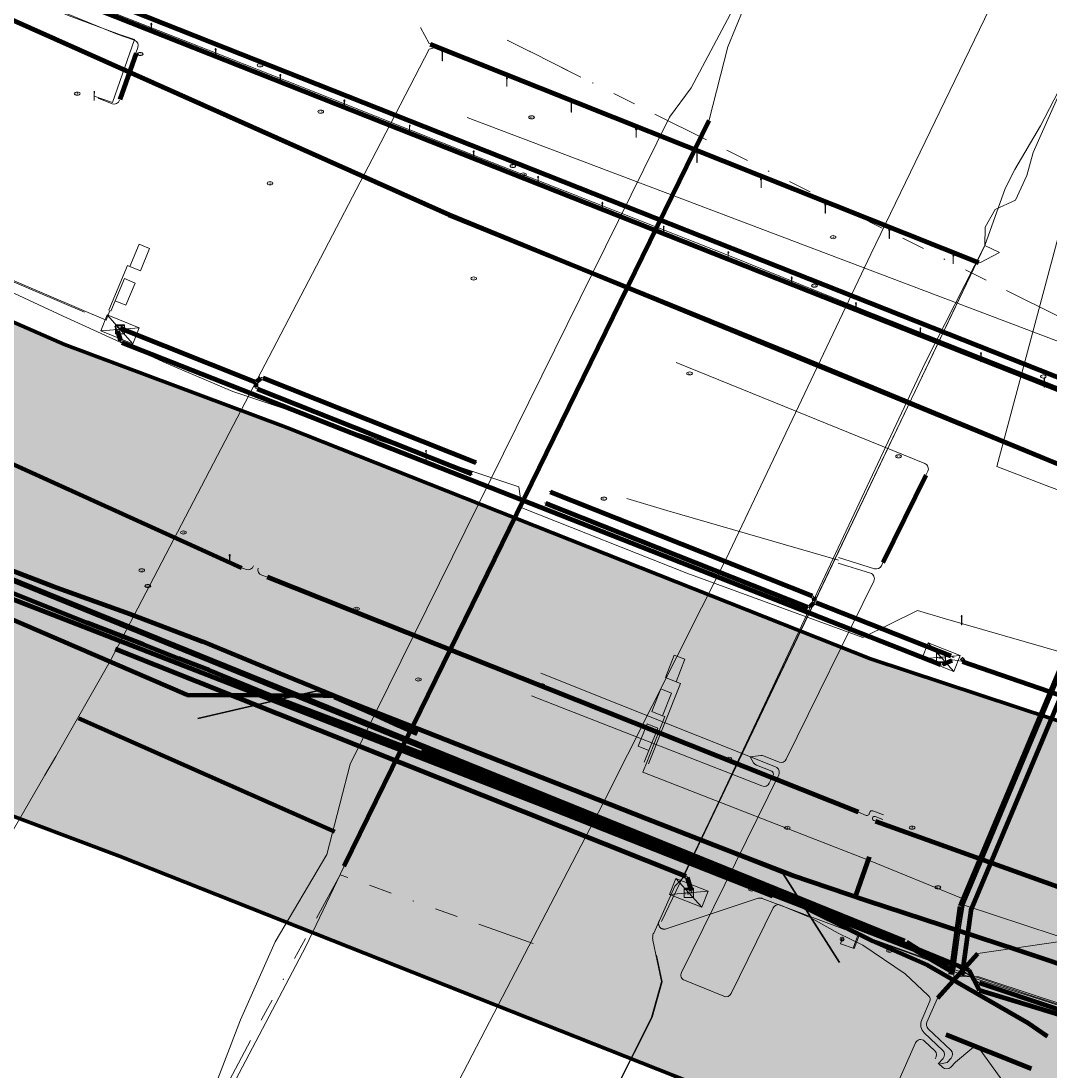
# Model space of a CAD drawing. Header units: metres. Extents: x 90551 to 91648, y 464474 to 467021.
# Tile 17 of 256: x 90966 to 91055, y 464559 to 464651. Entities that reach past the tile are written whole.
import ezdxf
from ezdxf.enums import TextEntityAlignment as Align
from ezdxf.lldxf.tags import DXFTag

# ---------------------------------------------------------------- set-up
doc = ezdxf.new("R2010")
doc.units = ezdxf.units.M
doc.linetypes.add('RI-OVERIG-SO', pattern=[17, 5, -2, 2, -2, 0, -2, 2, -2])
for name, color, linetype, lineweight in [('B-OI-IE-MEUBILAIR-G', 7, 'Continuous', 18), ('B-OI-IE-MEUBILAIR_GEMEENTE LEIDEN CLUSTER BEHEER AFD WT-S', 7, 'Continuous', 18), ('B-OI-IE-MEUBILAIR_PROVINCIE ZUID HOLLAND TSO-S', 7, 'Continuous', 18), ('B-OI-KL-DATA_HULPSTUK_KPN BV-S', 90, 'Continuous', 18), ('B-OI-KL-DATA_KABELBED_KPN BV-G', 90, 'Continuous', 100), ('B-OI-KL-DATA_KABELBED_T MOBILE NETHERLANDS BV-G', 90, 'Continuous', 100), ('B-OI-KL-DATA_OVERIG_COMOL 5 VOF-G', 90, 'KL-DATA-SO', 18), ('B-OI-KL-ET_LS_230 V_COMOL 5 VOF-G', 190, 'KL-LS-SO', 18), ('B-OI-KL-ET_LS_230 V_PROVINCIE ZUID HOLLAND TSO-G', 190, 'KL-LS-SO', 18), ('B-OI-KL-ET_LS_230 V_UNIVERSITEIT LEIDEN-G', 190, 'KL-LS-SO', 18), ('B-OI-KL-ET_LS_400 V_LIANDER NV PAC 2AI68G2-G', 190, 'KL-LS-SO', 18), ('B-OI-KL-ET_LS_500 V_RIJKSWATERSTAAT WEST NEDERLAND ZUID-G', 190, 'KL-LS-SO', 18), ('B-OI-KL-ET_LS_GEMEENTE LEIDEN CLUSTER BEHEER AFD WT-S', 190, 'Continuous', 18), ('B-OI-KL-ET_LS_HULPSTUK_PROVINCIE ZUID HOLLAND TSO-S', 190, 'Continuous', 18), ('B-OI-KL-ET_LS_LIANDER NV PAC 2AI68G2-G', 190, 'KL-LS-SO', 18), ('B-OI-KL-ET_MS_10 KV_LIANDER NV PAC 2AI68G2-G', 130, 'KL-MS-SO', 18), ('B-OI-KL-OVERIG_COMOL 5 VOF-G', 8, 'Continuous', 18), ('B-OI-KL-OVERIG_RIJKSWATERSTAAT WEST NEDERLAND ZUID-G', 8, 'Continuous', 18), ('B-OI-KL-WATER_800_DUNEA NV-G', 170, 'KL-WATER-SO', 18), ('B-OI-OG-INFO_T MOBILE NETHERLANDS BV-G', 7, 'Continuous', 18), ('B-OI-RI-VRIJVERVAL_1000_GEMEENTE LEIDEN CLUSTER BEHEER AFD WT-G', 210, 'RI-OVERIG-SO', 18), ('B-OI-RI-VRIJVERVAL_200_RIJKSWATERSTAAT WEST NEDERLAND ZUID-G', 210, 'RI-OVERIG-SO', 18), ('B-OI-RI-VRIJVERVAL_800_GEMEENTE LEIDEN CLUSTER BEHEER AFD WT-G', 210, 'RI-OVERIG-SO', 18), ('B-OI-RI-VRIJVERVAL_OVERIG_UNIVERSITEIT LEIDEN-G', 210, 'RI-OVERIG-SO', 18), ('V-OI-KL-WEESLEIDING_GEMEENTE LEIDEN CLUSTER BEHEER AFD WT-G', 130, 'V-KL-WEESLEIDING-SO', 35)]:
    doc.layers.add(name, color=color, linetype=linetype, lineweight=lineweight)
for name, color, linetype, lineweight, transparency in [('B-OI-KL-DATA_MANTELBUIS_POLYVINYLCHLORIDE PVC_110_KPN BV-G', 90, 'Continuous', 100, 0.5), ('B-OI-KL-DATA_MANTELBUIS_POLYVINYLCHLORIDE PVC_200_KPN BV-G', 90, 'Continuous', 100, 0.5), ('B-OI-KL-DATA_MANTELBUIS_T MOBILE NETHERLANDS BV-G', 90, 'Continuous', 100, 0.5), ('B-OI-KL-ET_LS_MANTELBUIS_HIGH DENSITY POLYETHYLENE HDPE_125_PROVINCIE ZUID HOLLAND TSO-G', 190, 'Continuous', 100, 0.5), ('B-OI-KL-ET_LS_MANTELBUIS_HIGH DENSITY POLYETHYLENE HDPE_160_PROVINCIE ZUID HOLLAND TSO-G', 190, 'Continuous', 100, 0.5), ('B-OI-KL-ET_LS_MANTELBUIS_POLYETHEEN_160_LIANDER NV PAC 2AI68G2-G', 190, 'Continuous', 100, 0.5), ('B-OI-KL-ET_LS_MANTELBUIS_POLYVINYLCHLORIDE PVC_110_LIANDER NV PAC 2AI68G2-G', 190, 'Continuous', 100, 0.5), ('B-OI-KL-ET_LS_MANTELBUIS_POLYVINYLCHLORIDE PVC_125_PROVINCIE ZUID HOLLAND TSO-G', 190, 'Continuous', 100, 0.5), ('B-OI-KL-ET_LS_MANTELBUIS_POLYVINYLCHLORIDE PVC_160_LIANDER NV PAC 2AI68G2-G', 190, 'Continuous', 100, 0.5), ('B-OI-KL-ET_LS_MANTELBUIS_POLYVINYLCHLORIDE PVC_50_PROVINCIE ZUID HOLLAND TSO-G', 190, 'Continuous', 100, 0.5), ('B-OI-KL-ET_LS_MANTELBUIS_PROVINCIE ZUID HOLLAND TSO-G', 190, 'Continuous', 100, 0.5), ('B-OI-KL-ET_MS_MANTELBUIS_OVERIG_160_LIANDER NV PAC 2AI68G2-G', 130, 'Continuous', 100, 0.5), ('B-OI-KL-ET_MS_MANTELBUIS_POLYVINYLCHLORIDE PVC_160_LIANDER NV PAC 2AI68G2-G', 130, 'Continuous', 100, 0.5), ('B-OI-KL-OVERIG_MANTELBUIS_OVERIG_COMOL 5 VOF-G', 8, 'Continuous', 100, 0.5), ('B-OI-KL-WATER_MANTELBUIS_1220_DUNEA NV-G', 170, 'Continuous', 100, 0.5)]:
    doc.layers.add(name, color=color, linetype=linetype, lineweight=lineweight, transparency=transparency)
doc.layers.add('B-OI-OG-INFO_EIS VOORZORGSMAATREGEL_DUNEA NV-GV', color=7, linetype='Continuous', lineweight=70, true_color=0xfa194b, transparency=0.8)
doc.layers.add('B-OI-OG-INFO_EIS VOORZORGSMAATREGEL_DUNEA NV-V', color=7, linetype='Continuous', lineweight=18, true_color=0xfa194b, transparency=0.8)
doc.styles.add('NLCS-ISO', font='NLCS-ISO.TTF')
tags = doc.linetypes.add('KL-DATA-SO', pattern='A,4,-1,[101,NLCS.SHX,S=0.5,R=0,X=0,Y=0],-1,4,-1,["D",Standard,S=1,R=0,X=-0.25,Y=-0.5],-1.5', length=12.5).pattern_tags.tags
tags[18] = DXFTag(74, 10)
tags = doc.linetypes.add('KL-LS-SO', pattern='A,4,-1,[103,NLCS.SHX,S=0.75,R=0,X=0,Y=0],-1,4,-1,["L",Standard,S=1,R=0,X=0,Y=-0.5],-2', length=13).pattern_tags.tags
tags[18] = DXFTag(74, 10)
tags = doc.linetypes.add('KL-MS-SO', pattern='A,4,-1,[103,NLCS.SHX,S=0.75,R=0,X=0,Y=0],-1,4,-1,["M",Standard,S=1,R=0,X=0,Y=-0.5],-2', length=13).pattern_tags.tags
tags[18] = DXFTag(74, 10)
doc.linetypes.add('KL-WATER-SO', pattern='A,7,-0.5,[168,NLCS.SHX,S=0.75,R=0,X=0.75,Y=0],-2', length=9.5)
doc.linetypes.add('V-KL-WEESLEIDING-SO', pattern='A,0.25,-4,[24,NLCS.SHX,S=0.5,R=0,X=0,Y=0],-4', length=8.25)

# ---------------------------------------------------------------- blocks, each defined once
blk = doc.blocks.new('SIE-MEUBILAIR_PUT_KOLK-SO')
blk.add_ellipse((0, 0), major_axis=(1.25, 0), ratio=0.54)
at = {"style": 'NLCS-ISO'}
blk.add_text('klk', height=0.75, dxfattribs=at).set_placement((0.03, 0), align=Align.MIDDLE_CENTER)
blk = doc.blocks.new('SKL-ET_LS_MAST-SO')
for p, q in [((-0.05, 2.07), (0.05, 2.07)), ((-0.05, -2), (0.05, -2))]:
    blk.add_line(p, q)
for points in [[(-0.18, 1.76), (-0.22, 1.76), (-0.22, 1.84), (-0.18, 1.84), (-0.18, 1.79)], [(-0.18, 1.49), (-0.22, 1.49), (-0.22, 1.57), (-0.18, 1.57), (-0.18, 1.52)], [(-0.18, 1.79), (-0.05, 1.79)], [(-0.18, 1.76), (-0.05, 1.76)], [(-0.18, 1.52), (-0.05, 1.52)], [(-0.18, 1.49), (-0.05, 1.49)], [(-0.05, -2), (-0.05, 2.07)], [(0.05, -2), (0.05, 2.07)], [(0.18, 1.92), (0.05, 1.92)], [(0.18, 1.89), (0.05, 1.89)], [(0.18, 1.66), (0.05, 1.66)], [(0.18, 1.63), (0.05, 1.63)], [(0.18, 1.39), (0.05, 1.39)], [(0.18, 1.36), (0.05, 1.36)], [(0.18, 1.89), (0.22, 1.89), (0.22, 1.97), (0.18, 1.97), (0.18, 1.92)], [(0.18, 1.63), (0.22, 1.63), (0.22, 1.71), (0.18, 1.71), (0.18, 1.66)], [(0.18, 1.36), (0.22, 1.36), (0.22, 1.44), (0.18, 1.44), (0.18, 1.39)]]:
    blk.add_lwpolyline(points)
blk = doc.blocks.new('SKL-WTB_HULP_OVERIG-SO')
at = {"color": 0, "linetype": 'ByBlock', "lineweight": 18}
for points in [[(-0.14, 0.14), (0.14, -0.14)], [(0.14, 0.14), (-0.14, -0.14)]]:
    blk.add_lwpolyline(points, dxfattribs=at)
at = {"color": 0, "linetype": 'ByBlock', "lineweight": 18, "style": 'NLCS-ISO', "flags": 1}
for tag, p in [('TYPE', (1.5, 0)), ('OMSCHRIJVING', (1.5, -3)), ('LABEL', (1.5, -1.5))]:
    blk.add_attdef(tag, p, '', height=1, dxfattribs=at)
blk = doc.blocks.new('SIE-MEUBILAIR_PAAL_LICHTMAST-SO')
for points in [[(-0.62, 0), (-1, 0)], [(-0.71, 0.71), (-0.44, 0.44)], [(0, 1), (0, 0.62)], [(0.44, 0.44), (0.71, 0.71)], [(1, 0), (0.62, 0)], [(-0.71, -0.71), (-0.44, -0.44)], [(0, -0.62), (0, -1)], [(0.44, -0.44), (0.71, -0.71)]]:
    blk.add_lwpolyline(points)
blk.add_circle((0, 0), 0.5)
blk = doc.blocks.new('SKL-WTB_HULP_KAST-SO')
at = {"color": 0, "linetype": 'ByBlock', "lineweight": 18}
for points in [[(-2, 2), (2, 2), (2, 1.68), (-2, 1.68)], [(-2, 1.52), (2, 1.52), (2, -2), (-2, -2)]]:
    blk.add_lwpolyline(points, close=True, dxfattribs=at)
at = {"color": 0, "linetype": 'ByBlock', "lineweight": 18, "style": 'NLCS-ISO'}
blk.add_text('kast', height=1.5, dxfattribs=at).set_placement((0, 0), align=Align.MIDDLE_CENTER)
at = {"color": 0, "linetype": 'ByBlock', "lineweight": 18, "style": 'NLCS-ISO', "flags": 1}
for tag, p in [('TYPE', (2.5, 0)), ('OMSCHRIJVING', (2.5, -3)), ('LABEL', (2.5, -1.5))]:
    blk.add_attdef(tag, p, '', height=1, dxfattribs=at)

msp = doc.modelspace()

# ---------------------------------------------------------------- hatches: boundary and pattern name
at = {"layer": 'B-OI-OG-INFO_EIS VOORZORGSMAATREGEL_DUNEA NV-V'}
msp.add_hatch(color=256, dxfattribs=at).paths.add_polyline_path([(91136.279, 464567.447), (91136.024, 464566.358), (91120.763, 464530.081), (91073.448, 464541.792), (91071.977, 464542.216), (91026.32, 464557.307), (91025.227, 464557.704), (90974.139, 464577.953), (90954.818, 464585.185), (90953.823, 464585.588), (90934.666, 464593.957), (90934.083, 464594.223), (90901.863, 464609.544), (90901.424, 464609.76), (90871.948, 464624.67), (90871.215, 464625.06), (90841.084, 464641.908), (90840.22, 464642.42), (90795.066, 464670.736), (90793.679, 464670.812), (90792.628, 464670.936), (90789.603, 464671.536), (90787.215, 464672.368), (90784.952, 464673.496), (90783.091, 464674.576), (90783.08, 464674.582), (90782.006, 464675.206), (90780.244, 464676.357), (90778.301, 464677.976), (90776.579, 464679.827), (90775.103, 464681.88), (90773.899, 464684.104), (90772.984, 464686.461), (90772.375, 464688.915), (90772.079, 464691.426), (90772.103, 464693.955), (90772.447, 464696.46), (90773.103, 464698.902), (90774.062, 464701.241), (90775.308, 464703.441), (90776.823, 464705.466), (90778.58, 464707.284), (90780.553, 464708.865), (90782.71, 464710.185), (90785.016, 464711.223), (90787.435, 464711.96), (90789.927, 464712.388), (90792.453, 464712.496), (90794.973, 464712.286), (90797.446, 464711.759), (90799.016, 464711.21), (90800.696, 464711.186), (90803.2, 464710.832), (90804.473, 464710.568), (90806.467, 464710.048), (90808.825, 464709.132), (90811.047, 464707.927), (90861.033, 464676.583), (90890.382, 464660.172), (90919.271, 464645.558), (90950.972, 464630.484), (90969.345, 464622.457), (90988.363, 464615.338), (90988.722, 464615.2), (91039.426, 464595.104), (91083.8, 464580.437)])

# ---------------------------------------------------------------- linework, layer by layer
at = {"layer": 'B-OI-IE-MEUBILAIR-G', "flags": 128}
for points in [[(90975.285, 464622.519), (90975.838, 464623.913), (90973.049, 464625.019), (90972.496, 464623.624)], [(90973.049, 464625.019), (90975.285, 464622.519)], [(90975.838, 464623.913), (90972.496, 464623.624)], [(90972.496, 464623.624), (90975.285, 464622.519)], [(91046.659, 464594.001), (91047.212, 464595.396), (91044.423, 464596.502), (91043.87, 464595.107)], [(91044.423, 464596.502), (91046.659, 464594.001)], [(91047.212, 464595.396), (91043.87, 464595.107)], [(91043.87, 464595.107), (91046.659, 464594.001)], [(91024.741, 464573.505), (91025.294, 464574.899), (91022.505, 464576.005), (91021.952, 464574.611)], [(91022.505, 464576.005), (91024.741, 464573.505)], [(91025.294, 464574.899), (91021.952, 464574.611)], [(91021.952, 464574.611), (91024.741, 464573.505)]]:
    msp.add_lwpolyline(points, dxfattribs=at)
at = {"layer": 'B-OI-KL-DATA_KABELBED_KPN BV-G', "flags": 128}
for points in [[(90976.202, 464596.35), (90971.304, 464598.252), (90950.433, 464606.582), (90950.125, 464606.621)], [(90959.392, 464600.884), (90959.421, 464600.872), (90959.918, 464600.649), (90962.466, 464599.507), (90979.991, 464591.975)], [(91033.127, 464573.876), (91031.444, 464574.589), (91014.076, 464581.427), (91000.075, 464586.996), (90993.102, 464589.671), (90988.688, 464591.336), (90987.217, 464591.945), (90981.928, 464594.135), (90979.256, 464595.156), (90976.223, 464596.351)], [(90979.991, 464591.975), (90987.217, 464591.945), (90991.822, 464591.926), (90992.702, 464591.922), (90998.423, 464589.29), (90998.928, 464589.057), (90999.971, 464588.579)], [(90992.71, 464591.918), (90998.423, 464589.29), (90999.971, 464588.579)], [(91000.075, 464586.996), (91005.521, 464584.815), (91014.076, 464581.427), (91030.575, 464574.892), (91032.198, 464574.248), (91039.576, 464570.579), (91044.35, 464568.494), (91053.101, 464563.46), (91054.769, 464562.307)], [(91038.843, 464570.94), (91032.201, 464574.249), (91030.578, 464574.892), (91005.524, 464584.819), (91000.213, 464586.942)], [(91047.998, 464568.03), (91042.183, 464570.404), (91038.772, 464571.739), (91033.127, 464573.876)], [(91044.347, 464568.497), (91053.106, 464563.462)], [(91048.881, 464566.292), (91047.998, 464568.03)], [(91088.183, 464554.746), (91075.522, 464558.347), (91072.858, 464559.096), (91067.014, 464560.738), (91065.4, 464561.25), (91048.878, 464566.27)], [(91048.884, 464566.294), (91064.547, 464561.509)]]:
    msp.add_lwpolyline(points, dxfattribs=at)
at = {"layer": 'B-OI-KL-DATA_KABELBED_T MOBILE NETHERLANDS BV-G', "flags": 128}
msp.add_lwpolyline([(91140.845, 464586.996), (91140, 464587.1), (91131.4, 464588.5), (91102.6, 464596.3), (91066.8, 464607.5), (91032.4, 464621.7), (91002.8, 464633.7), (90917, 464672), (90904, 464679), (90894.1, 464685.1), (90881, 464694.5), (90875.8, 464698.8), (90862.381, 464710.849)], dxfattribs=at)
at = {"layer": 'B-OI-KL-DATA_MANTELBUIS_POLYVINYLCHLORIDE PVC_110_KPN BV-G', "flags": 128}
msp.add_lwpolyline([(91048.884, 464566.294), (91064.547, 464561.509)], dxfattribs=at)
at = {"layer": 'B-OI-KL-DATA_MANTELBUIS_POLYVINYLCHLORIDE PVC_200_KPN BV-G', "flags": 128}
for points in [[(90992.71, 464591.918), (90998.423, 464589.29), (90999.971, 464588.579)], [(91038.843, 464570.94), (91032.201, 464574.249), (91030.578, 464574.892), (91005.524, 464584.819), (91000.213, 464586.942)], [(91044.347, 464568.497), (91053.106, 464563.462)]]:
    msp.add_lwpolyline(points, dxfattribs=at)
at = {"layer": 'B-OI-KL-DATA_MANTELBUIS_T MOBILE NETHERLANDS BV-G', "flags": 128}
msp.add_lwpolyline([(91140.843, 464586.986), (91139.982, 464587.098), (91135.697, 464587.856), (91131.434, 464588.611), (91127.816, 464589.462), (91124.225, 464590.307), (91113.389, 464593.329), (91102.573, 464596.346), (91084.74, 464601.91), (91066.922, 464607.47), (91034.864, 464620.604), (91002.846, 464633.724), (90959.924, 464652.873), (90917.019, 464672.015), (90913.273, 464673.938), (90909.552, 464675.851), (90901.831, 464680.476), (90894.145, 464685.082), (90890.732, 464687.455), (90887.342, 464689.812), (90881.578, 464694.298), (90875.846, 464698.761), (90869.105, 464704.812), (90862.381, 464710.849)], dxfattribs=at)
at = {"layer": 'B-OI-KL-DATA_OVERIG_COMOL 5 VOF-G', "flags": 128}
msp.add_lwpolyline([(90998.877, 464521.192), (91000.465, 464524.426), (91005.583, 464535.219), (91011.261, 464545.981), (91015.837, 464554.777), (91020.422, 464563.933), (91021.3, 464567.037), (91020.819, 464569.352)], dxfattribs=at)
at = {"layer": 'B-OI-KL-ET_LS_230 V_COMOL 5 VOF-G', "flags": 128}
for points in [[(90971.623, 464534.245), (90979.959, 464551.046), (90982.019, 464556.855), (90984.658, 464563.733), (90987.672, 464570.497), (90992.158, 464578.105), (90994.173, 464585.95), (91021.929, 464642.213), (91023.827, 464644.766), (91028.685, 464653.958), (91066.627, 464736.241), (91102.466, 464818.911), (91135.771, 464902.739)], [(90973.281, 464625.398), (90972.958, 464624.555), (90953.324, 464632.955), (90952.447, 464633.347), (90951.967, 464633.561), (90947.519, 464635.542), (90943.079, 464637.526), (90939.681, 464639.049), (90938.644, 464639.514), (90934.214, 464641.507), (90933.433, 464641.859), (90931.46, 464642.749), (90929.669, 464643.558), (90927.2, 464644.674), (90920.317, 464647.127), (90913.686, 464649.519), (90900.737, 464656.469), (90890.611, 464661.848), (90883.334, 464665.954), (90860.749, 464678.697), (90853.939, 464682.849), (90819.396, 464702.993), (90797.847, 464714.137), (90771.549, 464733.208), (90758.003, 464743.046)], [(90758.028, 464743.083), (90769.443, 464734.861), (90797.768, 464714.203), (90819.442, 464703.045), (90828.065, 464698.077), (90845.43, 464687.917), (90853.939, 464682.849), (90860.801, 464678.762), (90887.847, 464663.522), (90913.716, 464649.581), (90920.34, 464647.211), (90927.231, 464644.746), (90936.478, 464640.575), (90954.479, 464632.354), (90956.656, 464631.41), (90971.073, 464625.261)], [(91020.564, 464571.267), (91022.399, 464575.357), (91023.11, 464576.036), (91044.163, 464620.868), (91049.35, 464631.066), (91049.392, 464632.661), (91050.259, 464634.177), (91052.018, 464635.013), (91053.016, 464637.136), (91053.543, 464639.144), (91057.167, 464647.305), (91062.571, 464658.607), (91067.383, 464669.056), (91072.233, 464679.627), (91076.271, 464688.553), (91080.818, 464698.363), (91085.35, 464707.683), (91089.805, 464716.132), (91095.649, 464724.785), (91102.535, 464732.654), (91111.877, 464738.528), (91121.196, 464741.103), (91131.45, 464741.536), (91141.721, 464739.234)], [(91049.35, 464631.066), (91051.131, 464636.014), (91051.949, 464637.682), (91054.204, 464641.457), (91061.209, 464655.013), (91070.521, 464675.448), (91072.62, 464679.995), (91074.67, 464684.627), (91078.817, 464693.903), (91084.259, 464705.634), (91088.661, 464713.727), (91092.279, 464719.621)], [(90973.309, 464594.908), (90996.431, 464639.227), (91001.049, 464648.122), (91001.788, 464648.33), (91048.612, 464629.615)], [(90975.826, 464631.171), (90976.75, 464630.79), (90975.946, 464628.853), (90975.021, 464629.233), (90975.826, 464631.171)], [(90975.021, 464629.233), (90974.837, 464629.311), (90973.188, 464625.435)], [(90974.562, 464628.177), (90975.487, 464627.796), (90974.682, 464625.859), (90973.757, 464626.239), (90974.562, 464628.177)], [(90973.757, 464626.239), (90973.374, 464625.361)], [(91005.201, 464612.157), (90986.486, 464619.571), (90985.97, 464619.184), (90973.727, 464624.01), (90974.238, 464622.674), (91034.354, 464599.201), (91045.582, 464594.576), (91046.56, 464595.022), (91047.333, 464594.919), (91066.754, 464588.211), (91080.781, 464583.972), (91087.912, 464582.129), (91118.62, 464574.617), (91121.16, 464573.905)], [(91046.613, 464567.908), (91047.569, 464573.697), (91063.392, 464611.475), (91074.365, 464608.081), (91083.665, 464605.188), (91098.257, 464600.548), (91109.182, 464597.59), (91119.984, 464595.414), (91126.483, 464594.81), (91132.123, 464592.832), (91141.765, 464590.932)], [(91046.732, 464568.073), (91047.486, 464573.72), (91063.346, 464611.54), (91067.417, 464610.217), (91074.365, 464608.081), (91083.688, 464605.277), (91099.809, 464600.206), (91109.192, 464597.64), (91113.466, 464596.774), (91117.026, 464596.098), (91119.996, 464595.534), (91126.501, 464594.945), (91132.274, 464592.808), (91141.777, 464590.985)], [(91022.353, 464595.443), (91023.283, 464595.075), (91022.514, 464593.121), (91021.584, 464593.489), (91022.353, 464595.443)], [(90949.186, 464550.259), (90953.609, 464559.027), (90958.109, 464567.52), (90962.718, 464576.51), (90967.65, 464585.002), (90968.59, 464586.623), (90973.309, 464594.908)], [(91020.117, 464585.977), (91022.884, 464592.975)], [(91021.186, 464592.49), (91022.116, 464592.122), (91021.345, 464590.169), (91020.416, 464590.537), (91021.186, 464592.49)], [(91022.512, 464593.122), (91022.884, 464592.975)], [(91019.931, 464586.051), (91021.531, 464590.096)], [(91021.345, 464590.169), (91021.531, 464590.096)], [(91020.001, 464589.464), (91020.931, 464589.096), (91020.15, 464587.147), (91019.22, 464587.515), (91020.001, 464589.464)], [(91019.745, 464586.124), (91020.15, 464587.147)], [(91047.569, 464573.697), (91047.32, 464574.288), (91039.234, 464577.59), (91019.62, 464585.26), (91019.986, 464586.19)], [(91021.643, 464571.625), (91029.661, 464574.286)], [(91029.661, 464574.286), (91029.702, 464574.298), (91029.744, 464574.306), (91029.786, 464574.311), (91029.828, 464574.312), (91029.871, 464574.309), (91029.913, 464574.303), (91029.954, 464574.293), (91029.995, 464574.28)], [(91029.995, 464574.28), (91038.341, 464571.129), (91046.732, 464568.073), (91053.532, 464565.791), (91058.343, 464564.252), (91063.172, 464562.771), (91068.018, 464561.348), (91072.881, 464559.982), (91076.398, 464559.033), (91077.744, 464558.676), (91082.571, 464557.391), (91087.396, 464556.1), (91091.391, 464555.026), (91092.227, 464554.802), (91096.254, 464553.738), (91097.095, 464553.519), (91097.509, 464553.412), (91101.974, 464552.276), (91105.799, 464551.34), (91113.647, 464549.372), (91116.119, 464548.755)], [(91058.116, 464570.22), (91047.569, 464573.697)], [(91021.029, 464572.305), (91021.013, 464572.265), (91021.001, 464572.224), (91020.992, 464572.182), (91020.987, 464572.14), (91020.985, 464572.097), (91020.988, 464572.054), (91020.993, 464572.012), (91021.003, 464571.97), (91021.016, 464571.929), (91021.032, 464571.889), (91021.052, 464571.851), (91021.074, 464571.815), (91021.1, 464571.781), (91021.129, 464571.749), (91021.16, 464571.72), (91021.194, 464571.694), (91021.23, 464571.67), (91021.268, 464571.65), (91021.307, 464571.633), (91021.348, 464571.619), (91021.389, 464571.609), (91021.432, 464571.603), (91021.474, 464571.6), (91021.517, 464571.601), (91021.56, 464571.606), (91021.602, 464571.614), (91021.643, 464571.625)], [(91020.497, 464570.654), (91020.483, 464570.743), (91020.476, 464570.832), (91020.478, 464570.921), (91020.488, 464571.01), (91020.505, 464571.098), (91020.531, 464571.184), (91020.564, 464571.267)], [(90998.832, 464521.214), (91000.42, 464524.448), (91005.538, 464535.241), (91011.216, 464546.004), (91015.792, 464554.8), (91020.376, 464563.951), (91021.249, 464567.039), (91020.497, 464570.654)], [(91037.899, 464569.959), (91038.341, 464571.129)], [(91046.613, 464567.908), (91058.331, 464564.155), (91072.825, 464559.861), (91082.546, 464557.312), (91092.209, 464554.696), (91101.968, 464552.15), (91105.767, 464551.218), (91113.625, 464549.275), (91116.074, 464548.652)]]:
    msp.add_lwpolyline(points, dxfattribs=at)
at = {"layer": 'B-OI-KL-ET_LS_230 V_PROVINCIE ZUID HOLLAND TSO-G', "flags": 128}
for points in [[(91064.27, 464614.637), (91062.927, 464615.917), (91049.033, 464621.41), (91038.145, 464625.735), (91027.013, 464630.204), (91016.111, 464634.494), (91004.914, 464638.914), (90993.692, 464643.367), (90982.486, 464647.8), (90971.238, 464652.227), (90954.554, 464659.061), (90949.282, 464661.252), (90937.951, 464666.303), (90927.061, 464671.281), (90916.281, 464676.385)], [(91048.671, 464629.643), (91001.043, 464648.618), (91000.304, 464650.012)], [(91048.671, 464629.643), (91049.35, 464631.066), (91050.615, 464630.463), (91048.904, 464629.55), (91048.671, 464629.643)], [(91023.849, 464574.826), (91023.466, 464576.182), (91023.225, 464576.278), (91048.671, 464629.643)], [(90973.727, 464624.01), (90974.09, 464623.894), (90985.97, 464619.184), (90985.991, 464618.638), (90985.992, 464618.618), (91004.81, 464611.157)], [(90973.727, 464624.01), (90974.09, 464623.894), (90985.97, 464619.184), (90986.489, 464619.573), (91005.201, 464612.157)], [(91046.462, 464594.978), (91045.582, 464594.576), (90974.236, 464622.678), (90973.929, 464623.694), (90973.828, 464623.852)], [(91063.737, 464613.235), (91063.392, 464611.475), (91047.445, 464573.539), (91046.647, 464567.637), (91046.652, 464567.488), (91048.819, 464567.467), (91054.17, 464565.692), (91059.864, 464563.868), (91068.044, 464561.444), (91073.927, 464559.803), (91077.909, 464558.742), (91088.031, 464556.033), (91096.408, 464553.753), (91097.972, 464553.369), (91100.031, 464552.461), (91100.42, 464552.253), (91126.969, 464544.833)], [(91011.469, 464609.673), (91034.449, 464600.562), (91034.564, 464600.057), (91046.488, 464595.33), (91046.681, 464595.262), (91046.537, 464595.217)], [(91046.537, 464595.217), (91046.681, 464595.262), (91046.488, 464595.33), (91034.564, 464600.057), (91034.055, 464599.572), (91011.078, 464608.686)], [(91023.849, 464574.826), (91023.466, 464576.182), (90975.793, 464595.145)], [(91047.399, 464595.059), (91047.317, 464594.927)], [(91047.317, 464594.927), (91055.28, 464592.177), (91066.754, 464588.213), (91080.781, 464583.972), (91084.166, 464583.097)], [(91036.816, 464570.329), (91038.005, 464569.923), (91038.451, 464571.139)], [(91036.952, 464570.728), (91036.816, 464570.329)], [(91045.641, 464568.56), (91038.451, 464571.139)], [(91038.451, 464571.139), (91045.641, 464568.56)], [(91046.722, 464568.188), (91045.641, 464568.56)]]:
    msp.add_lwpolyline(points, dxfattribs=at)
at = {"layer": 'B-OI-KL-ET_LS_230 V_UNIVERSITEIT LEIDEN-G', "flags": 128}
msp.add_lwpolyline([(90890.109, 464682.902), (90892.363, 464686.969), (90903.474, 464688.907), (90905.719, 464693.551), (90935.756, 464679.029), (90934.436, 464670.947), (90937.109, 464669.356), (90939.209, 464668.106), (90940.833, 464666.877), (90943.537, 464664.279), (90945.433, 464662.705), (90946.572, 464661.88), (90948.842, 464660.517), (90949.142, 464660.353), (90950.93, 464659.44), (90951.727, 464659.033), (90952.568, 464658.628), (90952.875, 464658.481), (90962.46, 464654.088), (90969.767, 464651.044), (90974.135, 464649.403), (90975.423, 464648.963), (90973.527, 464643.498), (90971.935, 464644.057)], dxfattribs=at)
at = {"layer": 'B-OI-KL-ET_LS_400 V_LIANDER NV PAC 2AI68G2-G', "flags": 128}
for points in [[(90960.876, 464654.765), (90973.921, 464649.439)], [(90973.921, 464649.439), (90975.428, 464648.912)], [(90975.735, 464648.275), (90975.763, 464648.468), (90975.714, 464648.657), (90975.596, 464648.813), (90975.428, 464648.912)], [(90975.735, 464648.275), (90975.563, 464647.783)], [(90973.487, 464643.382), (90972.266, 464643.869)], [(90974.129, 464643.687), (90974.029, 464643.518), (90973.872, 464643.4), (90973.681, 464643.352), (90973.487, 464643.382)], [(90939.013, 464638.388), (90955.587, 464631.26), (90969.24, 464624.899), (90978.183, 464620.816), (90983.977, 464618.357), (91008.832, 464610.085)], [(91022.529, 464620.873), (91044.132, 464612.104)], [(91044.392, 464611.421), (91044.428, 464611.517), (91044.443, 464611.618), (91044.437, 464611.72), (91044.411, 464611.819), (91044.365, 464611.911), (91044.301, 464611.991), (91044.222, 464612.056), (91044.132, 464612.104)], [(91044.392, 464611.421), (91044.235, 464611.1)], [(91009.108, 464608.242), (91008.832, 464610.085)], [(91018.218, 464609.051), (91021.71, 464608.022)], [(91009.108, 464608.242), (91023.459, 464602.574)], [(91021.71, 464608.022), (91036.639, 464603.686)], [(91039.399, 464602.573), (91036.591, 464603.421)], [(91036.629, 464603.931), (91039.767, 464602.947)], [(91040.495, 464603.487), (91040.357, 464603.206)], [(90984.744, 464603.028), (90984.981, 464602.929)], [(90984.981, 464602.929), (90985.144, 464602.874)], [(90985.144, 464602.874), (90985.338, 464602.849), (90985.527, 464602.901), (90985.682, 464603.021), (90985.778, 464603.192)], [(90986.189, 464603.003), (90986.165, 464602.812), (90986.216, 464602.626), (90986.333, 464602.472), (90986.499, 464602.375)], [(90986.499, 464602.375), (90986.988, 464602.204)], [(91038.746, 464596.965), (91023.459, 464602.574)], [(91039.703, 464601.874), (91039.74, 464601.976), (91039.754, 464602.083), (91039.745, 464602.191), (91039.713, 464602.294), (91039.659, 464602.388), (91039.587, 464602.468), (91039.499, 464602.531), (91039.399, 464602.573)], [(91039.767, 464602.947), (91039.94, 464602.928), (91040.109, 464602.969), (91040.254, 464603.065), (91040.357, 464603.206)], [(91032.094, 464586.383), (91039.703, 464601.874)], [(91038.746, 464596.965), (91043.499, 464599.329)], [(91043.499, 464599.329), (91045.72, 464598.659), (91056.181, 464595.641), (91070.16, 464591.597), (91079.673, 464588.919), (91088.995, 464586.315), (91098.638, 464583.69), (91101.177, 464582.975)], [(91010.757, 464593.858), (91031.166, 464585.718)], [(91029.981, 464584.055), (91009.932, 464591.895)], [(91028.956, 464586.6), (91029.251, 464586.078)], [(91028.966, 464586.59), (91029.873, 464586.705)], [(91029.251, 464586.078), (91029.358, 464585.948), (91029.502, 464585.86)], [(91030.121, 464586.673), (91029.999, 464586.705), (91029.873, 464586.705)], [(91030.121, 464586.673), (91031.46, 464586.139)], [(91031.46, 464586.139), (91031.642, 464586.103), (91031.825, 464586.137), (91031.983, 464586.235), (91032.094, 464586.383)], [(91031.431, 464585.033), (91022.984, 464567.838)], [(91029.502, 464585.86), (91030.823, 464585.335)], [(91030.955, 464584.993), (91030.615, 464584.3)], [(91030.823, 464585.335), (91030.908, 464585.279), (91030.964, 464585.193), (91030.98, 464585.092), (91030.955, 464584.993)], [(91031.166, 464585.718), (91031.257, 464585.67), (91031.336, 464585.605), (91031.401, 464585.525), (91031.448, 464585.433), (91031.475, 464585.334), (91031.481, 464585.231), (91031.466, 464585.13), (91031.431, 464585.033)], [(91030.615, 464584.3), (91030.503, 464584.152), (91030.346, 464584.054), (91030.163, 464584.02), (91029.981, 464584.055)], [(91038.359, 464581.769), (91039.036, 464581.502)], [(91039.036, 464581.502), (91039.115, 464581.488), (91039.193, 464581.507), (91039.257, 464581.554), (91039.298, 464581.623)], [(91039.349, 464581.77), (91039.298, 464581.623)], [(91039.607, 464581.892), (91039.529, 464581.905), (91039.452, 464581.886), (91039.389, 464581.838), (91039.349, 464581.77)], [(91039.618, 464581.355), (91039.58, 464581.276), (91039.583, 464581.189), (91039.628, 464581.113), (91039.702, 464581.067)], [(91039.607, 464581.892), (91040.544, 464581.546)], [(91039.824, 464581.396), (91039.715, 464581.404), (91039.618, 464581.355)], [(91039.824, 464581.396), (91040.485, 464581.151)], [(91039.869, 464581.007), (91039.702, 464581.067)], [(91027.3, 464566.009), (91030.946, 464573.455)], [(91031.591, 464573.695), (91031.407, 464573.735), (91031.22, 464573.704), (91031.059, 464573.606), (91030.946, 464573.455)], [(91031.591, 464573.695), (91034.157, 464572.605)], [(91034.157, 464572.605), (91036.592, 464571.26)], [(91036.592, 464571.26), (91038.748, 464570.201), (91042.417, 464567.713), (91044.436, 464565.846)], [(91048.736, 464569.477), (91056.094, 464570.567)], [(91022.984, 464567.838), (91022.949, 464567.742), (91022.933, 464567.64), (91022.939, 464567.538), (91022.966, 464567.439), (91023.012, 464567.348), (91023.076, 464567.268), (91023.154, 464567.202), (91023.245, 464567.154)], [(91023.245, 464567.154), (91026.662, 464565.765)], [(91026.662, 464565.765), (91026.845, 464565.728), (91027.029, 464565.761), (91027.188, 464565.859), (91027.3, 464566.009)], [(91044.436, 464565.846), (91044.532, 464565.725), (91044.586, 464565.58), (91044.594, 464565.426), (91044.554, 464565.277)], [(91044.554, 464565.277), (91043.865, 464563.713)], [(91045.241, 464565.597), (91044.323, 464563.512)], [(91043.865, 464563.713), (91043.814, 464563.569), (91043.786, 464563.418), (91043.781, 464563.265), (91043.8, 464563.113), (91043.842, 464562.966), (91043.905, 464562.827), (91043.989, 464562.699), (91044.092, 464562.585)], [(91044.323, 464563.512), (91044.283, 464563.365), (91044.29, 464563.212), (91044.343, 464563.069), (91044.436, 464562.948)], [(91044.092, 464562.585), (91045.698, 464561.059)], [(91044.436, 464562.948), (91046.4, 464561.082)], [(91038.807, 464551.485), (91043.315, 464561.71)], [(91043.315, 464561.71), (91043.376, 464561.813), (91043.459, 464561.899), (91043.561, 464561.962), (91043.674, 464561.999), (91043.794, 464562.009), (91043.911, 464561.989), (91044.021, 464561.943), (91044.117, 464561.871)], [(91044.117, 464561.871), (91044.997, 464561.036)], [(91046.791, 464560.041), (91048.234, 464561.218)], [(91048.956, 464561.122), (91048.888, 464561.198), (91048.807, 464561.259), (91048.715, 464561.303), (91048.616, 464561.326), (91048.514, 464561.329), (91048.414, 464561.312), (91048.319, 464561.274), (91048.234, 464561.218)], [(91045.02, 464560.334), (91045.121, 464560.499), (91045.152, 464560.69), (91045.109, 464560.878), (91044.997, 464561.036)], [(91045.301, 464559.902), (91045.721, 464560.357)], [(91045.721, 464560.357), (91045.823, 464560.522), (91045.854, 464560.713), (91045.81, 464560.901), (91045.698, 464561.059)], [(91046.086, 464560.015), (91046.423, 464560.38)], [(91046.423, 464560.38), (91046.524, 464560.545), (91046.555, 464560.736), (91046.512, 464560.924), (91046.4, 464561.082)], [(91048.956, 464561.122), (91052.562, 464556.103)], [(91048.956, 464561.122), (91052.562, 464556.103)], [(91045.286, 464559.947), (91045.689, 464559.58)], [(91046.086, 464560.015), (91045.34, 464559.866)], [(91045.689, 464559.58), (91045.855, 464559.479), (91046.048, 464559.45), (91046.236, 464559.496), (91046.393, 464559.611)], [(91046.393, 464559.611), (91046.791, 464560.041)]]:
    msp.add_lwpolyline(points, dxfattribs=at)
at = {"layer": 'B-OI-KL-ET_LS_500 V_RIJKSWATERSTAAT WEST NEDERLAND ZUID-G', "flags": 128}
for points in [[(91148.56, 464914.59), (91134.64, 464918.79), (91126.29, 464888.12), (91117.03, 464860.3), (91107.34, 464832.43), (91101.5, 464816.27), (91092.85, 464792.31), (91090.32, 464785.41), (91089.24, 464782.46), (91078.07, 464779.79), (91077.36, 464779.62), (91067.28, 464777.21), (91066.52, 464777.03), (91068.02, 464769.04), (91067.76, 464761.65), (91065.8, 464749.6), (91059.81, 464731.61), (91046.96, 464698.44), (91040.13, 464680.36), (91039.53, 464678.89), (91029.01, 464653.23), (91027, 464648.34), (91025.38, 464642), (90993.64, 464577.06), (90993.62, 464577.01), (90990.32, 464570.1), (90971.493, 464534.307)], [(91148.3, 464913.91), (91138.02, 464880.2), (91124.46, 464839.22), (91114.69, 464811.48), (91112.46, 464805.16), (91097.32, 464764.34), (91086.92, 464737.81), (91074.74, 464708.65), (91063.58, 464682.68), (91051.04, 464654.31), (91039.43, 464630.3), (91026.88, 464603.8), (91016.15, 464582.5), (91002.12, 464555.51), (90990.68, 464533.89), (90986.945, 464526.907)], [(90961.39, 464736.09), (90962.18, 464737.68), (90966.29, 464745.97), (90970.56, 464754.67), (90974.3, 464762.18), (90978.41, 464770.39), (90982.26, 464777.67), (90985.21, 464783.22), (90988.66, 464788.65), (90992.45, 464793.47), (90996.31, 464797.53), (91000.69, 464801.18), (91003.88, 464803.39), (91007.21, 464805.24), (91010.32, 464806.53), (91014.02, 464807.93), (91017.95, 464809.02), (91021.75, 464809.62), (91025.74, 464809.88), (91029.65, 464810), (91035.53, 464809.3), (91040.16, 464808.53), (91043.27, 464807.44), (91043.46, 464807.96), (91043.78, 464808.85), (91046.05, 464815.27), (91046.25, 464815.83), (91051.06, 464814.02), (91057.58, 464810.08), (91062.28, 464806.53), (91065.72, 464802.87), (91069.83, 464797.8), (91072.42, 464793.62), (91076.17, 464786.06), (91078.07, 464779.79), (91077.36, 464779.62), (91067.28, 464777.21), (91066.52, 464777.03), (91068.02, 464769.04), (91067.76, 464761.65), (91065.8, 464749.6), (91059.81, 464731.61), (91046.96, 464698.44), (91040.13, 464680.36), (91039.53, 464678.89), (91029.01, 464653.23), (91027, 464648.34), (91025.38, 464642), (90993.64, 464577.06), (90993.62, 464577.01), (90990.32, 464570.1), (90971.493, 464534.307)], [(91029.01, 464653.23), (91027, 464648.34), (91025.38, 464642), (90993.64, 464577.06), (90993.62, 464577.01), (90990.32, 464570.1), (90971.493, 464534.307)]]:
    msp.add_lwpolyline(points, dxfattribs=at)
at = {"layer": 'B-OI-KL-ET_LS_LIANDER NV PAC 2AI68G2-G', "flags": 128}
msp.add_lwpolyline([(91056.034, 464632.959), (91050.383, 464611.836), (91054.695, 464610.193), (91059.015, 464608.57), (91063.342, 464606.968), (91067.677, 464605.386), (91072.02, 464603.824), (91076.369, 464602.283), (91080.726, 464600.763), (91085.09, 464599.263)], dxfattribs=at)
at = {"layer": 'B-OI-KL-ET_LS_MANTELBUIS_HIGH DENSITY POLYETHYLENE HDPE_125_PROVINCIE ZUID HOLLAND TSO-G', "flags": 128}
for points in [[(90973.959, 464623.598), (90974.221, 464622.764)], [(90974.331, 464622.637), (91045.489, 464594.613)]]:
    msp.add_lwpolyline(points, dxfattribs=at)
at = {"layer": 'B-OI-KL-ET_LS_MANTELBUIS_HIGH DENSITY POLYETHYLENE HDPE_160_PROVINCIE ZUID HOLLAND TSO-G', "flags": 128}
msp.add_lwpolyline([(90953.233, 464606.721), (91042.364, 464570.592)], dxfattribs=at)
at = {"layer": 'B-OI-KL-ET_LS_MANTELBUIS_POLYETHEEN_160_LIANDER NV PAC 2AI68G2-G', "flags": 128}
msp.add_lwpolyline([(90953.073, 464606.722), (91042.292, 464570.343), (91046.658, 464567.807)], dxfattribs=at)
at = {"layer": 'B-OI-KL-ET_LS_MANTELBUIS_POLYVINYLCHLORIDE PVC_110_LIANDER NV PAC 2AI68G2-G', "flags": 128}
for points in [[(90975.571, 464647.781), (90974.167, 464643.759)], [(90958.066, 464615.104), (90984.744, 464603.028)], [(91044.235, 464611.1), (91040.495, 464603.487)], [(91038.36, 464581.769), (90986.988, 464602.204)], [(91060.678, 464573.488), (91039.858, 464580.975)], [(91038.174, 464574.598), (91039.329, 464577.884)], [(91045.256, 464565.632), (91048.736, 464569.477)]]:
    msp.add_lwpolyline(points, dxfattribs=at)
at = {"layer": 'B-OI-KL-ET_LS_MANTELBUIS_POLYVINYLCHLORIDE PVC_125_PROVINCIE ZUID HOLLAND TSO-G', "flags": 128}
for points in [[(91047.215, 464573.635), (91063.162, 464611.571)], [(91048.137, 464573.248), (91064.083, 464611.184)], [(91046.469, 464594.981), (91045.673, 464594.618)], [(91047.412, 464594.894), (91066.66, 464588.246)]]:
    msp.add_lwpolyline(points, dxfattribs=at)
at = {"layer": 'B-OI-KL-ET_LS_MANTELBUIS_POLYVINYLCHLORIDE PVC_160_LIANDER NV PAC 2AI68G2-G', "flags": 128}
for points in [[(90993.699, 464589.187), (91030.905, 464574.498)], [(91045.948, 464562.433), (91053.387, 464559.49)]]:
    msp.add_lwpolyline(points, dxfattribs=at)
at = {"layer": 'B-OI-KL-ET_LS_MANTELBUIS_POLYVINYLCHLORIDE PVC_50_PROVINCIE ZUID HOLLAND TSO-G', "flags": 128}
for points in [[(91076.873, 464611.209), (90965.936, 464655.137)], [(91076.505, 464610.279), (90965.568, 464654.207)], [(91001.136, 464648.581), (91048.796, 464629.593)], [(90974.183, 464623.858), (90985.906, 464619.21)], [(91034.657, 464600.02), (91046.394, 464595.366)], [(90973.758, 464595.986), (91023.373, 464576.219)]]:
    msp.add_lwpolyline(points, dxfattribs=at)
at = {"layer": 'B-OI-KL-ET_LS_MANTELBUIS_PROVINCIE ZUID HOLLAND TSO-G', "flags": 128}
for points in [[(90985.974, 464619.084), (90985.988, 464618.738)], [(90986.052, 464619.243), (90986.407, 464619.509)], [(90986.582, 464619.536), (91005.107, 464612.192)], [(90986.085, 464618.581), (91004.717, 464611.194)], [(91011.562, 464609.636), (91034.353, 464600.6)], [(91011.17, 464608.645), (91033.962, 464599.608)], [(91034.492, 464599.988), (91034.13, 464599.642)], [(91034.471, 464600.467), (91034.542, 464600.156)], [(91023.469, 464576.097), (91023.832, 464574.925)], [(91046.4, 464567.67), (91047.197, 464573.572)], [(91047.391, 464567.536), (91048.188, 464573.438)], [(91042.541, 464570.501), (91046.606, 464567.956)]]:
    msp.add_lwpolyline(points, dxfattribs=at)
at = {"layer": 'B-OI-KL-ET_MS_10 KV_LIANDER NV PAC 2AI68G2-G', "flags": 128}
msp.add_lwpolyline([(90829.363, 464668.918), (90839.48, 464662.778), (90852.634, 464654.685), (90857.732, 464652.064), (90860.266, 464650.399), (90933.326, 464612.65), (90934.598, 464612.16), (90941.818, 464609.234), (91046.757, 464568.439), (91047.463, 464567.981), (91048.894, 464566.917), (91068.807, 464560.241), (91082.69, 464556.267), (91106.738, 464549.463)], dxfattribs=at)
at = {"layer": 'B-OI-KL-ET_MS_MANTELBUIS_OVERIG_160_LIANDER NV PAC 2AI68G2-G', "flags": 128}
msp.add_lwpolyline([(91046.757, 464568.439), (90941.818, 464609.234)], dxfattribs=at)
at = {"layer": 'B-OI-KL-ET_MS_MANTELBUIS_POLYVINYLCHLORIDE PVC_160_LIANDER NV PAC 2AI68G2-G', "flags": 128}
msp.add_lwpolyline([(91068.807, 464560.241), (91048.894, 464566.917)], dxfattribs=at)
at = {"layer": 'B-OI-KL-OVERIG_COMOL 5 VOF-G', "flags": 128}
msp.add_lwpolyline([(91021.244, 464572.273), (91049.35, 464631.066)], dxfattribs=at)
at = {"layer": 'B-OI-KL-OVERIG_MANTELBUIS_OVERIG_COMOL 5 VOF-G', "flags": 128}
for points in [[(91025.357, 464641.929), (90999.644, 464589.344)], [(90992.786, 464591.786), (91000, 464588.643)], [(90970.554, 464589.945), (90992.828, 464580.108)], [(90999.644, 464589.344), (90999.204, 464588.444)], [(90999.204, 464588.444), (90993.643, 464577.071)], [(91000.357, 464587.071), (91030.634, 464574.764)]]:
    msp.add_lwpolyline(points, dxfattribs=at)
at = {"layer": 'B-OI-KL-OVERIG_RIJKSWATERSTAAT WEST NEDERLAND ZUID-G', "flags": 128}
for points in [[(91025.38, 464642), (90993.64, 464577.06), (90993.62, 464577.01)], [(91073.57, 464615.96), (91004.36, 464642.2)]]:
    msp.add_lwpolyline(points, dxfattribs=at)
at = {"layer": 'B-OI-KL-WATER_800_DUNEA NV-G', "flags": 128}
msp.add_lwpolyline([(90792.05, 464692.5), (90792.054, 464692.496), (90792.273, 464692.369), (90793.124, 464691.876), (90793.721, 464691.53), (90794.023, 464691.355), (90794.368, 464691.155), (90794.985, 464690.797), (90796.036, 464690.672), (90796.245, 464690.647), (90799.149, 464691.246), (90800.422, 464690.983), (90806.189, 464687.195), (90809.82, 464684.922), (90815.734, 464681.281), (90821.554, 464677.728), (90827.464, 464674), (90833.331, 464670.299), (90844.946, 464662.973), (90850.844, 464659.364), (90856.858, 464655.931), (90868.829, 464649.208), (90874.957, 464645.832), (90880.975, 464642.516), (90886.834, 464639.773), (90888.594, 464638.861), (90890.48, 464637.897), (90893.289, 464636.445), (90896.775, 464634.643), (90899.415, 464633.287), (90905.552, 464630.128), (90910.451, 464627.606), (90913.715, 464626.057), (90924.209, 464621.057), (90930.455, 464618.035), (90942.671, 464612.284), (90949.246, 464609.317), (90955.656, 464606.552), (90961.828, 464603.915), (90968.329, 464601.442), (90975.033, 464599.025), (90981.351, 464596.607), (90988.054, 464593.841), (90994.08, 464591.369), (91000.746, 464588.768), (91007.175, 464586.241), (91013.603, 464583.713), (91019.904, 464581.241), (91026.369, 464578.714), (91032.596, 464576.296), (91039.097, 464574.098), (91045.654, 464571.955), (91052.119, 464569.831), (91058.694, 464567.633), (91065.415, 464565.417), (91071.881, 464563.274), (91078.254, 464561.205), (91085.067, 464559.483), (91091.496, 464557.853), (91098.29, 464556.168), (91104.737, 464554.538), (91111.44, 464552.872), (91117.876, 464551.271), (91124.433, 464549.641), (91128.58, 464548.662)], dxfattribs=at)
at = {"layer": 'B-OI-KL-WATER_MANTELBUIS_1220_DUNEA NV-G', "flags": 128}
msp.add_lwpolyline([(90961.828, 464603.915), (90968.329, 464601.442), (90975.033, 464599.025), (90981.351, 464596.607), (90988.054, 464593.841), (90994.08, 464591.369), (91000.746, 464588.768), (91007.175, 464586.241), (91013.603, 464583.713), (91019.904, 464581.241), (91026.369, 464578.714), (91032.596, 464576.296), (91039.097, 464574.098), (91045.654, 464571.955), (91052.119, 464569.831), (91058.694, 464567.633), (91065.415, 464565.417), (91071.881, 464563.274), (91078.254, 464561.205), (91085.067, 464559.483), (91091.496, 464557.853)], dxfattribs=at)
at = {"layer": 'B-OI-OG-INFO_EIS VOORZORGSMAATREGEL_DUNEA NV-GV', "flags": 128}
msp.add_lwpolyline([(90950.972, 464630.484), (90969.345, 464622.457), (90988.363, 464615.338), (90988.722, 464615.2), (91039.426, 464595.104), (91083.8, 464580.437), (91136.279, 464567.447), (91136.024, 464566.358), (91120.763, 464530.081), (91073.448, 464541.792), (91071.977, 464542.216), (91026.32, 464557.307), (91025.227, 464557.704), (90974.139, 464577.953), (90954.818, 464585.185)], dxfattribs=at)
at = {"layer": 'B-OI-OG-INFO_T MOBILE NETHERLANDS BV-G', "flags": 128}
msp.add_lwpolyline([(90862.381, 464710.849), (90875.8, 464698.8), (90881, 464694.5), (90887.151, 464690.087), (90893.794, 464685.298), (90903.726, 464679.169), (90909.309, 464676.128), (90916.7, 464672.142), (90977.7, 464644.842), (91002.6, 464633.842), (91032.2, 464621.842), (91066.7, 464607.542), (91102.3, 464596.442), (91124.1, 464590.342), (91131.2, 464588.642), (91139.8, 464587.042), (91140.831, 464586.932)], dxfattribs=at)
at = {"layer": 'B-OI-RI-VRIJVERVAL_1000_GEMEENTE LEIDEN CLUSTER BEHEER AFD WT-G', "flags": 128}
msp.add_lwpolyline([(91071.008, 464617.258), (91007.819, 464648.92)], dxfattribs=at)
at = {"layer": 'B-OI-RI-VRIJVERVAL_200_RIJKSWATERSTAAT WEST NEDERLAND ZUID-G', "flags": 128}
msp.add_lwpolyline([(91010.08, 464570.35), (90993.3, 464576.33), (90986.86, 464564.45), (90976.84, 464545.6), (90978.24, 464544.88)], dxfattribs=at)
at = {"layer": 'B-OI-RI-VRIJVERVAL_800_GEMEENTE LEIDEN CLUSTER BEHEER AFD WT-G', "flags": 128}
msp.add_lwpolyline([(91071.008, 464617.258), (91007.819, 464648.92)], dxfattribs=at)
at = {"layer": 'B-OI-RI-VRIJVERVAL_OVERIG_UNIVERSITEIT LEIDEN-G', "flags": 128}
msp.add_lwpolyline([(91014.226, 464645.71), (91007.819, 464648.92)], dxfattribs=at)
at = {"layer": 'V-OI-KL-WEESLEIDING_GEMEENTE LEIDEN CLUSTER BEHEER AFD WT-G', "flags": 128}
msp.add_lwpolyline([(90980.933, 464589.935), (90991.321, 464592.323), (91031.829, 464576.428), (91036.717, 464568.711)], dxfattribs=at)

# ---------------------------------------------------------------- block references
at = {"layer": 'B-OI-IE-MEUBILAIR_GEMEENTE LEIDEN CLUSTER BEHEER AFD WT-S', "xscale": 0.2, "yscale": 0.2, "zscale": 0.2}
for p in [(90975.927, 464647.709), (90986.345, 464646.731), (90970.448, 464644.271), (90991.619, 464642.7), (91009.95, 464642.202), (91008.329, 464637.977), (91009.24, 464637.239), (90987.213, 464636.464), (91036.163, 464631.779), (91004.918, 464628.191), (91034.535, 464627.561), (91023.691, 464619.932), (91054.435, 464619.667), (91041.856, 464612.726), (91016.237, 464609.036), (90979.687, 464606.097), (90976.06, 464602.804), (90976.591, 464601.443), (90994.729, 464599.467), (91000.116, 464593.312), (91010.833, 464592.82), (91027.111, 464586.414), (91032.169, 464580.413), (91043.027, 464580.438), (91029.077, 464575.049), (91045.271, 464575.247), (91041.074, 464569.726)]:
    msp.add_blockref('SIE-MEUBILAIR_PUT_KOLK-SO', p, dxfattribs=at)
at = {"layer": 'B-OI-IE-MEUBILAIR_PROVINCIE ZUID HOLLAND TSO-S', "xscale": 0.2, "yscale": 0.2, "zscale": 0.2}
for p in [(91047.399, 464595.059), (91036.952, 464570.728)]:
    msp.add_blockref('SIE-MEUBILAIR_PAAL_LICHTMAST-SO', p, dxfattribs=at)
at = {"layer": 'B-OI-KL-DATA_HULPSTUK_KPN BV-S', "xscale": 0.2, "yscale": 0.2, "zscale": 0.2}
for p in [(90976.202, 464596.35), (90976.223, 464596.351), (90979.991, 464591.975), (90979.991, 464591.975), (90999.971, 464588.579), (91000.075, 464586.996), (91033.127, 464573.876), (91033.127, 464573.876), (91047.998, 464568.031), (91047.998, 464568.031), (91048.878, 464566.27), (91048.881, 464566.292), (91054.769, 464562.307)]:
    msp.add_blockref('SKL-WTB_HULP_OVERIG-SO', p, dxfattribs=at)
at = {"layer": 'B-OI-KL-ET_LS_GEMEENTE LEIDEN CLUSTER BEHEER AFD WT-S', "xscale": 0.2, "yscale": 0.2, "zscale": 0.2}
for p in [(90976.905, 464649.984), (90982.493, 464647.78), (91002.186, 464647.532), (90988.101, 464645.53), (91007.8, 464645.28), (90971.928, 464644.06), (90993.681, 464643.322), (91013.412, 464643.045), (90999.339, 464641.129), (91019.043, 464640.852), (91004.925, 464638.892), (91024.337, 464638.668), (91010.521, 464636.66), (91029.905, 464636.486), (91016.097, 464634.413), (91035.477, 464634.279), (91021.443, 464632.317), (91041.045, 464632.075), (91027.044, 464630.109), (91046.6, 464629.864), (91032.568, 464627.92), (91038.162, 464625.687), (91043.743, 464623.475), (91049.019, 464621.339), (91054.531, 464619.126), (91000.786, 464612.835), (90983.705, 464603.784), (91047.338, 464598.457)]:
    msp.add_blockref('SKL-ET_LS_MAST-SO', p, dxfattribs=at)
at = {"layer": 'B-OI-KL-ET_LS_HULPSTUK_PROVINCIE ZUID HOLLAND TSO-S', "xscale": 0.2, "yscale": 0.2, "zscale": 0.2}
for p in [(90974.167, 464623.769), (91045.541, 464595.252), (91023.623, 464574.755)]:
    msp.add_blockref('SKL-WTB_HULP_KAST-SO', p, dxfattribs=at)

doc.saveas('drawing.dxf')
